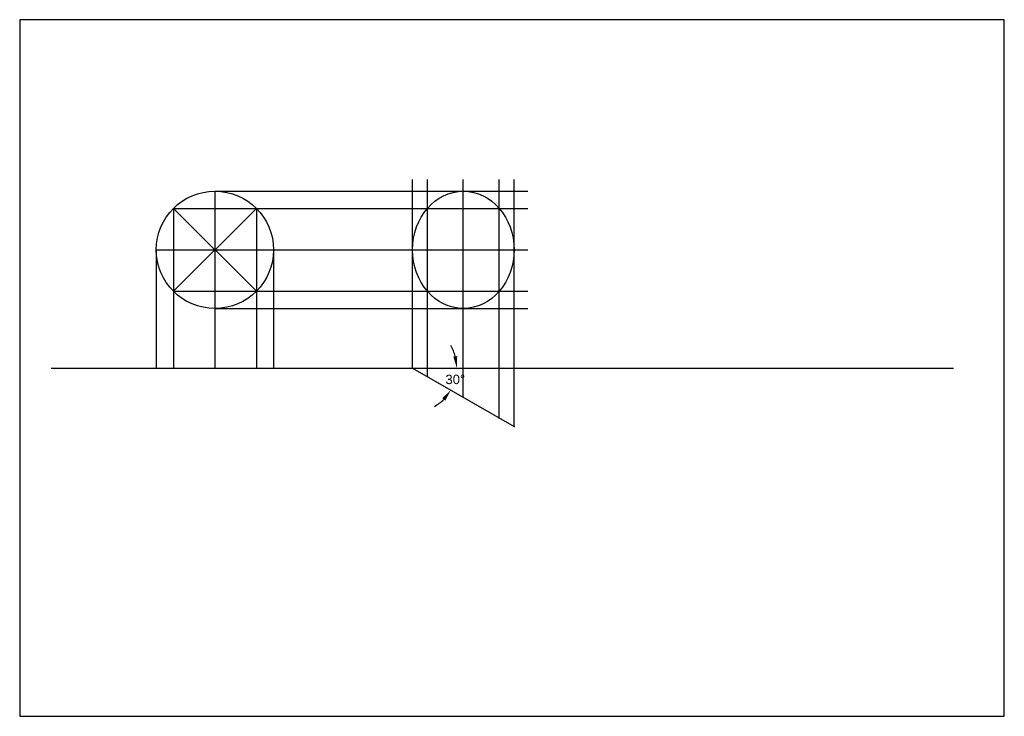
# Model space of a CAD drawing. Header units: millimetres. Extents: x 0 to 420, y 0 to 297.
import ezdxf

# ---------------------------------------------------------------- set-up
doc = ezdxf.new("R2010")
doc.units = ezdxf.units.MM
doc.header["$MEASUREMENT"] = 0
doc.styles.get("Standard").update_dxf_attribs({"font": 'arial.ttf'})
doc.dimstyles.get("Standard").update_dxf_attribs({"dimtxt": 4, "dimasz": 5, "dimexe": 0.18, "dimexo": 0.0625, "dimgap": 0.09, "dimtad": 0, "dimtih": 1, "dimtoh": 1, "dimdec": 0, "dimzin": 0, "dimdsep": 46, "dimtxsty": 'Standard', "dimcen": 0.09, "dimclrd": 1, "dimclre": 3, "dimadec": 0, "dimazin": 0, "dimtfac": 1, "dimtdec": 0, "dimtofl": 0, "dimtmove": 0, "dimatfit": 3, "dimfxl": 1, "dimtolj": 1, "dimtzin": 0, "dimarcsym": 0})

# ---------------------------------------------------------------- blocks, each defined once
blk = doc.blocks.new('*D3')
at = {"color": 1, "lineweight": -2, "transparency": 16777216}
for start, end in [(15.2186, 30.4371), (299.5629, 314.7814)]:
    blk.add_arc((167.58, 148.5), 18.88, start, end, dxfattribs=at)
at = {"color": 1, "transparency": 16777216}
for points in [[(186.62, 153.57), (184.97, 153.35), (186.46, 148.5)], [(180.22, 135.61), (181.54, 134.59), (183.93, 139.06)]]:
    blk.add_solid(points, dxfattribs=at)
at = {"layer": 'Defpoints', "color": 0, "transparency": 16777216}
for p in [(13.43, 148.5), (167.58, 148.5), (398.3, 148.5), (185.32, 142.04), (210.88, 123.5)]:
    blk.add_point(p, dxfattribs=at)
at = {"color": 0, "transparency": 16777216, "insert": (185.82, 143.61), "char_height": 4, "attachment_point": 5}
blk.add_mtext('\\A1;30°', dxfattribs=at)

msp = doc.modelspace()

# ---------------------------------------------------------------- linework, layer by layer
at = {"color": 152, "true_color": 0x2776bb}
for p, q in [((167.58, 148.5), (167.58, 228.83)), ((173.92, 144.84), (173.92, 228.83)), ((189.23, 136), (189.23, 228.83)), ((204.54, 127.16), (204.54, 228.83)), ((210.88, 123.5), (210.88, 228.83)), ((83.28, 223.89), (83.28, 173.89)), ((83.28, 223.89), (216.7, 223.89)), ((100.96, 216.57), (65.61, 181.22)), ((65.61, 216.57), (100.96, 181.22)), ((65.61, 216.57), (65.61, 148.5)), ((65.61, 216.57), (216.7, 216.57)), ((100.96, 216.57), (100.96, 148.5)), ((58.28, 198.89), (108.28, 198.89)), ((58.28, 198.89), (58.28, 148.5)), ((108.28, 198.89), (108.28, 148.5)), ((108.28, 198.89), (216.7, 198.89)), ((65.61, 181.22), (216.7, 181.22)), ((83.28, 173.89), (83.28, 148.5)), ((83.28, 173.89), (216.7, 173.89))]:
    msp.add_line(p, q, dxfattribs=at)
at = {"color": 251, "true_color": 0x636466}
msp.add_line((13.43, 148.5), (398.3, 148.5), dxfattribs=at)
for p, q in [((58.28, 148.5), (108.28, 148.5)), ((167.58, 148.5), (210.88, 123.5))]:
    msp.add_line(p, q)
msp.add_lwpolyline([(0, 0), (420, 0), (420, 297), (0, 297)], close=True)
msp.add_circle((83.28, 198.89), 25)
msp.add_ellipse((189.23, 198.89), major_axis=(0, -25), ratio=0.866025)
for p in [(189.23, 223.89), (173.92, 216.57), (204.54, 216.57), (167.58, 198.89), (210.88, 198.89), (173.92, 181.22), (204.54, 181.22), (189.23, 173.89), (58.28, 148.5), (65.61, 148.5), (83.28, 148.5), (100.96, 148.5), (108.28, 148.5), (167.58, 148.5), (173.92, 144.84), (189.23, 136), (204.54, 127.16), (210.88, 123.5)]:
    msp.add_point(p)

# ---------------------------------------------------------------- dimensions: what is measured, and where the dimension line sits
dim = msp.add_angular_dim_2l(base=(185.32, 142.04), line1=((167.58, 148.5), (210.88, 123.5)), line2=((13.43, 148.5), (398.3, 148.5)), dimstyle='Standard')
dim.commit()
dim.dimension.update_dxf_attribs({"geometry": '*D3', "text_midpoint": (185.82, 143.61)})

doc.saveas('drawing.dxf')
